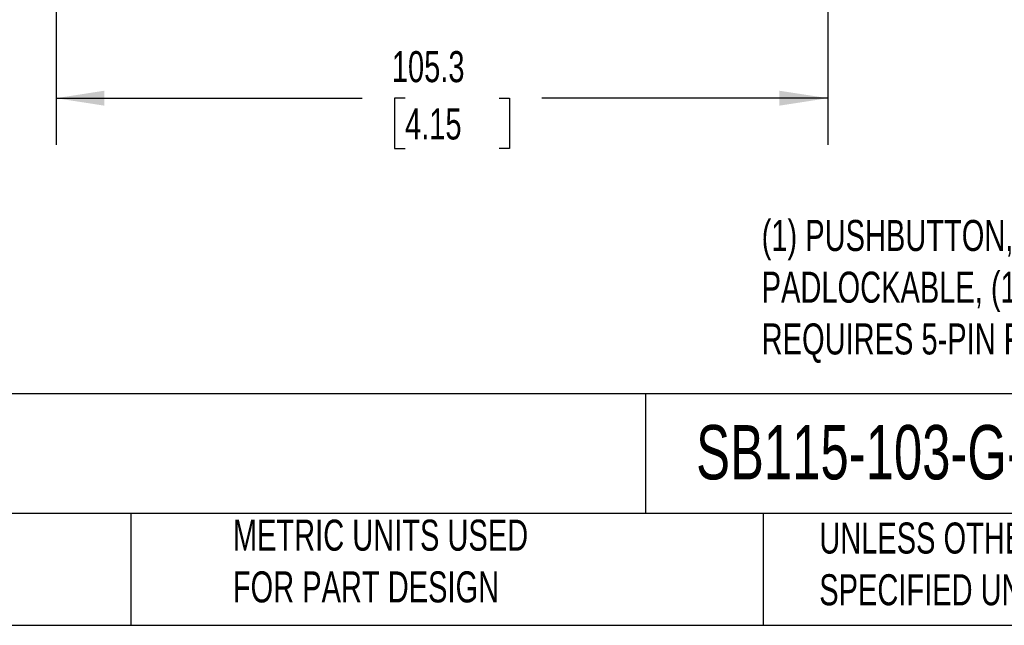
# Model space of a CAD drawing. Header units: millimetres. Extents: x 13 to 546, y 13 to 419.
# Tile 9 of 19: x 226 to 360, y 13 to 95. Entities that reach past the tile are written whole.
import ezdxf

# ---------------------------------------------------------------- set-up
doc = ezdxf.new("R2010")
doc.units = ezdxf.units.MM
doc.header["$LTSCALE"] = 2
doc.linetypes.add('SLD-Solid', pattern=[0])
doc.layers.add('DIMENSIONS', color=140, linetype='SLD-Solid', lineweight=25)
doc.layers.add('TEXT', color=140, linetype='SLD-Solid', lineweight=25)
doc.styles.add('SLDTEXTSTYLE0', font='TXT', dxfattribs={"width": 0.7})
doc.dimstyles.new('SLDDIMSTYLE1', dxfattribs={"dimtxt": 4.316016, "dimasz": 6.604, "dimexe": 0, "dimexo": 0.0625, "dimgap": 1.079004, "dimtad": 0, "dimtih": 1, "dimtoh": 1, "dimrnd": 1e-09, "dimzin": 12, "dimdsep": 46, "dimtxsty": 'SLDTEXTSTYLE0', "dimsah": 1, "dimcen": 0.09, "dimadec": 0, "dimazin": 3, "dimtfac": 1, "dimtofl": 0, "dimtmove": 0, "dimatfit": 3, "dimfxl": 0, "dimfrac": 2, "dimtolj": 1, "dimtzin": 12, "dimarcsym": 0})

# ---------------------------------------------------------------- blocks, each defined once
blk = doc.blocks.new('_D_5')
at = {"layer": 'DIMENSIONS'}
for p, q in [((231.08, 138.92), (231.08, 78.25)), ((336.38, 126.27), (336.38, 78.25)), ((231.08, 84.6), (272.85, 84.6)), ((278.7, 84.6), (277.25, 84.6)), ((277.25, 84.6), (277.25, 77.74)), ((291.53, 84.6), (292.97, 84.6)), ((292.97, 84.6), (292.97, 77.74)), ((336.38, 84.6), (297.37, 84.6)), ((277.25, 77.74), (278.7, 77.74)), ((292.97, 77.74), (291.53, 77.74))]:
    blk.add_line(p, q, dxfattribs=at)
for points in [[(231.08, 84.6), (237.68, 83.58), (237.68, 85.62)], [(336.38, 84.6), (329.77, 85.62), (329.77, 83.58)]]:
    blk.add_solid(points, dxfattribs=at)
at = {"layer": 'DIMENSIONS', "char_height": 4.233, "attachment_point": 1, "style": 'SLDTEXTSTYLE0'}
for s, insert in [('105.3', (276.9, 91.02)), ('4.15', (278.7, 83.2))]:
    blk.add_mtext(s, dxfattribs=dict(at, insert=insert))

msp = doc.modelspace()

# ---------------------------------------------------------------- linework, layer by layer
at = {"layer": 'TEXT'}
for p, q in [((546.1, 44.252), (12.7, 44.252)), ((311.518, 44.252), (311.518, 27.94)), ((546.1, 27.94), (12.7, 27.94)), ((241.293, 27.94), (241.293, 12.7)), ((327.56, 27.94), (327.56, 12.7)), ((12.7, 12.7), (546.1, 12.7))]:
    msp.add_line(p, q, dxfattribs=at)

# ---------------------------------------------------------------- texts
at = {"layer": 'TEXT', "attachment_point": 1, "style": 'SLDTEXTSTYLE0'}
for s, insert, char_height in [('(1) PUSHBUTTON, MUSHROOM, RED, TWIST-TO-RELEASE, GUARDED AND ^JPADLOCKABLE, (1) N.O./(1) N.C. CONTACT(s), OPERATOR TEXT ARROW. ^JREQUIRES 5-PIN FEMALE M12 CABLE.', (327.361, 67.992), 4.233333), ('COMEPI EMERGENCY STOP CONTROL STATION', (15.931, 40.013), 7.40833), ('SB115-103-G-M', (318.415, 40.013), 7.40833), ('METRIC UNITS USED ^JFOR PART DESIGN', (255.209, 27.112), 4.23333), ('UNLESS OTHERWISE ^JSPECIFIED UNITS ARE:', (335.216, 26.721), 4.23333)]:
    msp.add_mtext(s, dxfattribs=dict(at, insert=insert, char_height=char_height))

# ---------------------------------------------------------------- dimensions: what is measured, and where the dimension line sits
at = {"layer": 'DIMENSIONS'}
dim = msp.add_linear_dim(base=(336.375, 84.6), p1=(231.075, 141.458), p2=(336.375, 128.811), angle=0, dimstyle='SLDDIMSTYLE1', dxfattribs=at)
dim.commit()
dim.dimension.update_dxf_attribs({"geometry": '_D_5', "text_midpoint": (285.112, 84.6), "dimtype": 160})

doc.saveas('drawing.dxf')
